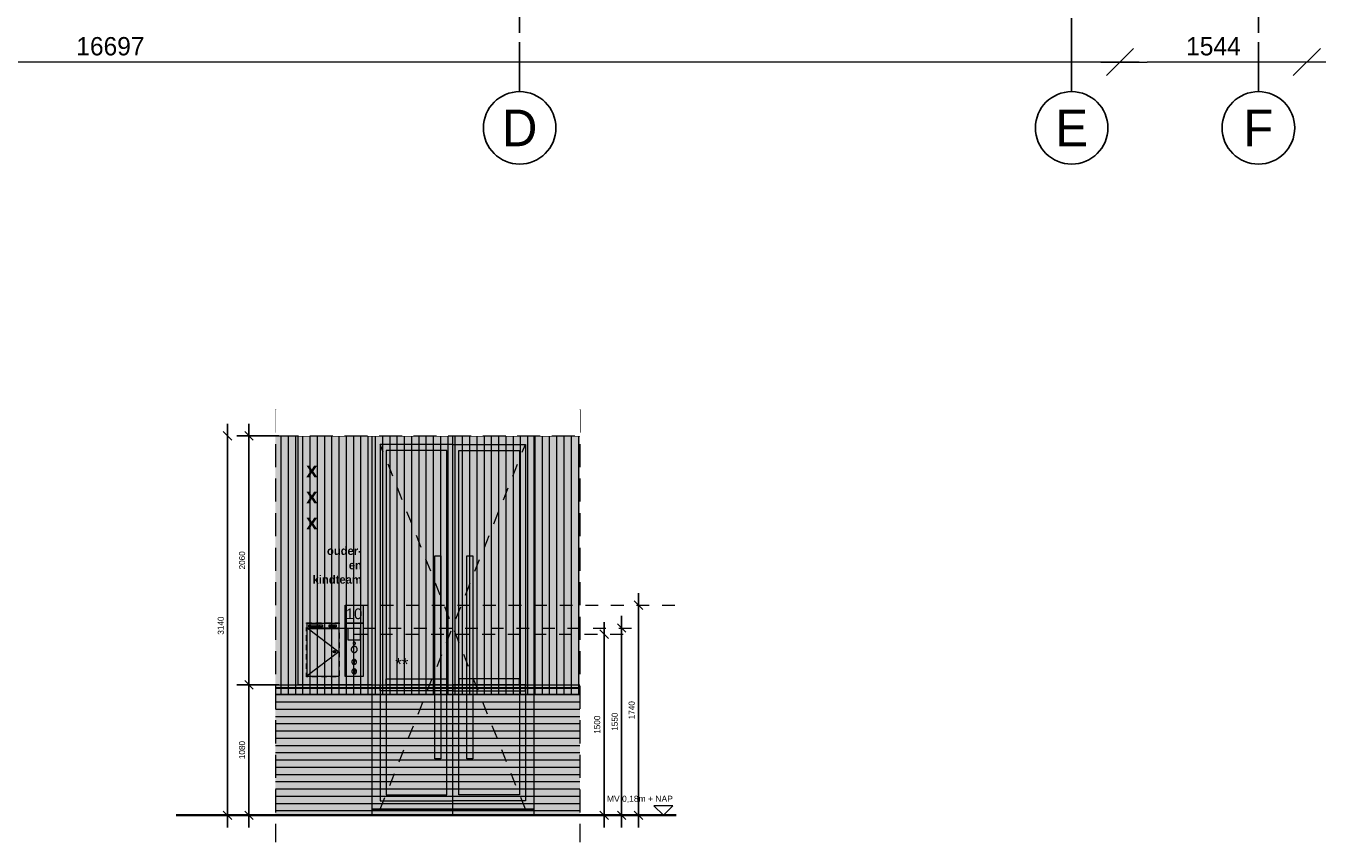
# Model space of a CAD drawing. Header units: millimetres. Extents: x -39200 to 51213, y -35420 to 51000.
# Tile 4 of 178: x 950 to 11699, y -35420 to -28666. Entities that reach past the tile are written whole.
import ezdxf

# ---------------------------------------------------------------- set-up
doc = ezdxf.new("R2010")
doc.units = ezdxf.units.MM
doc.header["$LTSCALE"] = 100
doc.header["$PDMODE"] = 1
doc.header["$PDSIZE"] = -2
for name, pattern in [('[LS] ISO-08 Long Dashed Short Dashed', [9.144, 6.096, -0.762, 1.524, -0.762]), ('[LS] Type-1', [2.12, 1.06, -1.06]), ('Hidden-2', [2.8575, 1.905, -0.9525]), ('Line Type-6c', [0.777014, 0.448028, -0.328986]), ('Line Type1b', [2.116531, 1.058062, -1.058469])]:
    doc.linetypes.add(name, pattern=pattern)
doc.layers.get('0').update_dxf_attribs({"lineweight": 5})
for name, color, linetype, lineweight in [('5', 7, 'Continuous', 18), ('Geen', 7, 'Continuous', 9), ('Maatlijnen', 7, 'Continuous', 9), ('none', 7, 'Continuous', 13)]:
    doc.layers.add(name, color=color, linetype=linetype, lineweight=lineweight)
doc.layers.add('none - aanzichtlijn 0.05', color=7, linetype='Continuous', lineweight=5, true_color=0x996699)
doc.styles.add('Arial', font='Arial.ttf')
doc.styles.add('Arial (bold)', font='Arial Bold.ttf')
doc.styles.add('Century Gothic', font='Century-Gothic_9791.ttf')
doc.styles.add('Century Gothic (bold)', font='Century-Gothic-Bold_9789.ttf')
doc.dimstyles.new('Arch', dxfattribs={"dimtxt": 101.056134, "dimasz": 224.482422, "dimexe": 317.5, "dimexo": 158.75, "dimgap": 158.75, "dimtad": 1, "dimdec": 4, "dimtxsty": 'Century Gothic', "dimblk": 'VW_SLASH-2', "dimblk1": 'VW_SLASH-2', "dimblk2": 'VW_SLASH-2', "dimcen": 0, "dimdle": 158.75, "dimazin": 0, "dimtfac": 1, "dimtdec": 4, "dimtix": 1, "dimtmove": 0, "dimatfit": 0, "dimldrblk": 'VW_FILLEDARROW', "dimfxl": 1, "dimfrac": 2, "dimtolj": 1, "dimarcsym": 0})
doc.dimstyles.new('Arch_PUUUR', dxfattribs={"dimtxt": 101.056134, "dimasz": 70.693359, "dimexe": 100, "dimexo": 159, "dimgap": 100, "dimtad": 1, "dimdec": 4, "dimtxsty": 'Century Gothic', "dimblk": 'VW_SLASH', "dimblk1": 'VW_SLASH', "dimblk2": 'VW_SLASH', "dimcen": 0, "dimdle": 100, "dimazin": 0, "dimtfac": 0.8, "dimtdec": 4, "dimtix": 1, "dimtmove": 0, "dimatfit": 0, "dimldrblk": 'VW_SLASH-1', "dimfxl": 1, "dimfrac": 2, "dimtolj": 1, "dimarcsym": 0})

# ---------------------------------------------------------------- blocks, each defined once
blk = doc.blocks.new('Groep-188')
at = {"layer": 'Geen', "color": 5, "linetype": '[LS] ISO-08 Long Dashed Short Dashed', "lineweight": 25, "true_color": 0x0000ff, "transparency": 33554687}
for p, q in [((5032, -16912), (5032, -29210)), ((9596, -29210), (9596, -16912)), ((11140, -16912), (11140, -29210))]:
    blk.add_line(p, q, dxfattribs=at)
at = {"layer": 'Geen', "color": 5, "linetype": 'Continuous', "lineweight": 25, "true_color": 0x0000ff, "transparency": 33554687}
for centre in [(5032, -29510), (9596, -29510), (11140, -29510)]:
    blk.add_circle(centre, 300, dxfattribs=at)
at = {"layer": 'Geen', "color": 5, "true_color": 0x0000ff, "transparency": 33554687, "char_height": 303, "attachment_point": 5, "line_spacing_factor": 1.026243, "style": 'Century Gothic'}
for s, insert in [('D', (5032, -29510)), ('F', (11140, -29510))]:
    blk.add_mtext(s, dxfattribs=dict(at, insert=insert))
at = {"layer": 'Geen', "color": 5, "true_color": 0x0000ff, "transparency": 33554687, "insert": (9596, -29510), "char_height": 303, "width": 315.02, "attachment_point": 5, "line_spacing_factor": 1.026243, "style": 'Century Gothic'}
blk.add_mtext('E', dxfattribs=at)
blk = doc.blocks.new('VW_SLASH-2')
at = {"color": 0, "linetype": 'ByBlock', "lineweight": -2, "transparency": 16777216}
blk.add_line((0.707, 0), (-1, 0), dxfattribs=at)
at = {"color": 0, "linetype": 'Continuous', "lineweight": 20, "transparency": 16777216, "flags": 128}
blk.add_lwpolyline([(0.5, 0.5), (-0.5, -0.5)], dxfattribs=at)
blk = doc.blocks.new('*D257')
at = {"layer": 'Defpoints', "color": 0, "transparency": 33554687}
for p in [(-6701, -23675), (9996, -24215), (-6701, -28965)]:
    blk.add_point(p, dxfattribs=at)
at = {"layer": 'Maatlijnen', "color": 0, "lineweight": -2, "transparency": 33554687}
blk.add_line((9772, -28965), (-6476, -28965), dxfattribs=at)
at = {"layer": 'Maatlijnen', "color": 0, "lineweight": -2, "xscale": 224.482421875, "yscale": 224.482421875, "zscale": 224.482421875, "rotation": 180}
blk.add_blockref('VW_SLASH-2', (-6701, -28965), dxfattribs=at)
at = {"layer": 'Maatlijnen', "color": 0, "lineweight": -2, "xscale": 224.482421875, "yscale": 224.482421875, "zscale": 224.482421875}
blk.add_blockref('VW_SLASH-2', (9996, -28965), dxfattribs=at)
at = {"layer": 'Maatlijnen', "color": 0, "lineweight": 9, "transparency": 33554687, "insert": (1648, -28835), "char_height": 151.6, "attachment_point": 5, "style": 'Century Gothic'}
blk.add_mtext('\\A1;16697', dxfattribs=at)
blk = doc.blocks.new('VW_FILLEDARROW')
at = {"color": 0, "linetype": 'Continuous', "lineweight": 5, "transparency": 16777216, "flags": 128}
blk.add_lwpolyline([(-1.414, 0.379), (0, 0), (-1.414, -0.379)], close=True, dxfattribs=at)
blk = doc.blocks.new('*D258')
at = {"layer": 'Defpoints', "color": 0, "transparency": 33554687}
for p in [(11540, -23675), (9996, -24215), (9996, -28965)]:
    blk.add_point(p, dxfattribs=at)
at = {"layer": 'Maatlijnen', "color": 0, "lineweight": -2, "transparency": 33554687}
blk.add_line((11316, -28965), (10221, -28965), dxfattribs=at)
at = {"layer": 'Maatlijnen', "color": 0, "lineweight": -2, "xscale": 224.482421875, "yscale": 224.482421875, "zscale": 224.482421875, "rotation": 180}
blk.add_blockref('VW_SLASH-2', (9996, -28965), dxfattribs=at)
at = {"layer": 'Maatlijnen', "color": 0, "lineweight": -2, "xscale": 224.482421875, "yscale": 224.482421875, "zscale": 224.482421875}
blk.add_blockref('VW_SLASH-2', (11540, -28965), dxfattribs=at)
at = {"layer": 'Maatlijnen', "color": 0, "lineweight": 9, "transparency": 33554687, "insert": (10768, -28835), "char_height": 151.6, "attachment_point": 5, "style": 'Century Gothic'}
blk.add_mtext('\\A1;1544', dxfattribs=at)
blk = doc.blocks.new('Groep-1435')
at = {"layer": '5', "linetype": 'Continuous', "lineweight": 0, "true_color": 0x403d35, "transparency": 33554585}
for points in [[(3809, -32059), (4479, -32059), (4479, -32279), (3879, -32279), (3879, -32209), (3809, -32209)], [(5150, -32059), (4479, -32059), (4479, -32279), (5080, -32279), (5080, -32209), (5150, -32209)], [(4930, -34169), (4990, -34169), (4990, -34119), (4930, -34119), (4930, -32279), (5150, -32279), (5150, -35149), (5010, -35149), (5010, -35079), (4930, -35079)], [(4429, -34194), (3929, -34194), (3929, -34182), (3879, -34182), (3879, -34169), (4429, -34169)], [(4529, -34194), (5030, -34194), (5030, -34182), (5080, -34182), (5080, -34169), (4529, -34169)]]:
    blk.add_hatch(color=250, dxfattribs=at).paths.add_polyline_path(points)
at = {"layer": '5', "linetype": 'Continuous', "lineweight": 0, "true_color": 0x7f7b66, "transparency": 33554687}
for points in [[(4479, -35149), (3809, -35149), (3809, -35199), (4479, -35199)], [(4479, -35149), (5150, -35149), (5150, -35199), (4479, -35199)]]:
    blk.add_hatch(color=8, dxfattribs=at).paths.add_polyline_path(points)
at = {"layer": 'Geen', "linetype": 'Continuous', "lineweight": 0, "true_color": 0x4c4a3d, "transparency": 33554687}
for points in [[(4479, -32059), (3809, -32059), (3809, -35149), (4479, -35149)], [(4479, -32059), (5150, -32059), (5150, -35149), (4479, -35149)]]:
    blk.add_hatch(color=59, dxfattribs=at).paths.add_polyline_path(points)
at = {"layer": 'Geen', "linetype": 'Continuous', "lineweight": 0, "true_color": 0x9faa9f, "transparency": 33554687}
for points in [[(4429, -32179), (3929, -32179), (3929, -35029), (4429, -35029)], [(4529, -32179), (5030, -32179), (5030, -35029), (4529, -35029)]]:
    blk.add_hatch(color=253, dxfattribs=at).paths.add_polyline_path(points)
at = {"layer": 'Geen', "linetype": 'Continuous', "lineweight": 0, "true_color": 0x726e5b, "transparency": 33554687}
for points in [[(3929, -34069), (4429, -34069), (4429, -34119), (3929, -34119)], [(5030, -34069), (4529, -34069), (4529, -34119), (5030, -34119)], [(3879, -34119), (4479, -34119), (4479, -34169), (3879, -34169)], [(5080, -34119), (4479, -34119), (4479, -34169), (5080, -34169)]]:
    blk.add_hatch(color=251, dxfattribs=at).paths.add_polyline_path(points)
at = {"color": 59, "linetype": '[LS] Type-1', "lineweight": 5, "true_color": 0x4c4a3d, "transparency": 33554687, "flags": 128}
for points in [[(3879, -35149), (4479, -33639), (3879, -32129)], [(5080, -35149), (4479, -33639), (5080, -32129)]]:
    blk.add_lwpolyline(points, dxfattribs=at)
at = {"layer": '5', "color": 250, "lineweight": 5, "true_color": 0x191917, "transparency": 33554687, "flags": 128}
for points in [[(4479, -35149), (3809, -35149), (3809, -35199), (4479, -35199)], [(4479, -35149), (5150, -35149), (5150, -35199), (4479, -35199)]]:
    blk.add_lwpolyline(points, close=True, dxfattribs=at)
at = {"layer": 'Geen', "color": 7, "linetype": 'Continuous', "lineweight": 9, "transparency": 33554687, "flags": 128}
for points in [[(4479, -32059), (3809, -32059), (3809, -35149), (4479, -35149)], [(4479, -32059), (5150, -32059), (5150, -35149), (4479, -35149)], [(3929, -34069), (4429, -34069), (4429, -34119), (3929, -34119)], [(5030, -34069), (4529, -34069), (4529, -34119), (5030, -34119)], [(3879, -34119), (4479, -34119), (4479, -34169), (3879, -34169)], [(5080, -34119), (4479, -34119), (4479, -34169), (5080, -34169)]]:
    blk.add_lwpolyline(points, close=True, dxfattribs=at)
at = {"layer": 'Geen', "color": 250, "linetype": 'Continuous', "lineweight": 9, "true_color": 0x191917, "transparency": 33554687, "flags": 128}
for points in [[(4479, -32129), (3879, -32129), (3879, -35079), (4479, -35079)], [(4479, -32129), (5080, -32129), (5080, -35079), (4479, -35079)]]:
    blk.add_lwpolyline(points, close=True, dxfattribs=at)
at = {"layer": 'Geen', "color": 59, "linetype": 'Continuous', "lineweight": 9, "true_color": 0x56483a, "transparency": 33554687, "flags": 128}
for points in [[(4429, -32179), (3929, -32179), (3929, -35029), (4429, -35029)], [(4529, -32179), (5030, -32179), (5030, -35029), (4529, -35029)]]:
    blk.add_lwpolyline(points, close=True, dxfattribs=at)
at = {"transparency": 33554687, "insert": (4003, -33898), "char_height": 100.7, "width": 112.65, "attachment_point": 1, "line_spacing_factor": 0.962448, "style": 'Arial'}
blk.add_mtext('**', dxfattribs=at)
blk = doc.blocks.new('Groep-1436')
at = {"color": 255, "linetype": 'Continuous', "lineweight": 5}
blk.add_wipeout([(5530, -31841), (6220, -31841), (6220, -35420), (5530, -35420)], dxfattribs=at).dxf.layer = 'none'
at = {"layer": 'none', "color": 5, "linetype": 'Hidden-2', "true_color": 0x0000ff}
blk.add_line((5530, -31841), (5530, -35420), dxfattribs=at)
blk = doc.blocks.new('Groep-1437')
at = {"color": 255, "linetype": 'Continuous', "lineweight": 5}
blk.add_wipeout([(2322, -31841), (3012, -31841), (3012, -35420), (2322, -35420)], dxfattribs=at).dxf.layer = 'none'
at = {"layer": 'none', "color": 5, "linetype": 'Hidden-2', "true_color": 0x0000ff}
blk.add_line((3012, -31841), (3012, -35420), dxfattribs=at)
blk = doc.blocks.new('Groep-1438')
at = {"color": 255, "linetype": 'Continuous', "lineweight": 5}
blk.add_wipeout([(3012, -32059), (3012, -31841), (5530, -31841), (5530, -32059)], dxfattribs=at).dxf.layer = 'none'
at = {"layer": 'none', "color": 5, "linetype": 'Hidden-2', "true_color": 0x0000ff}
blk.add_line((3012, -32059), (5530, -32059), dxfattribs=at)
blk = doc.blocks.new('Groep-1439')
at = {"layer": 'none', "color": 7, "flags": 128}
for points in [[(3472, -33627), (3476, -33635), (3475, -33635), (3474, -33632), (3470, -33632), (3469, -33635), (3468, -33635), (3472, -33627)], [(3472, -33629), (3471, -33631), (3473, -33631)], [(3483, -33627), (3480, -33636), (3479, -33636), (3482, -33627)], [(3487, -33635), (3487, -33627), (3487, -33627), (3492, -33633), (3492, -33627), (3493, -33627), (3493, -33635), (3493, -33635), (3488, -33629), (3488, -33635)], [(3495, -33627), (3499, -33627), (3499, -33628), (3496, -33628), (3496, -33630), (3499, -33630), (3499, -33631), (3496, -33631), (3496, -33634), (3499, -33634), (3499, -33635), (3495, -33635)], [(3501, -33627), (3505, -33627), (3505, -33628), (3501, -33628), (3501, -33630), (3505, -33630), (3505, -33631), (3501, -33631), (3501, -33634), (3505, -33634), (3505, -33635), (3501, -33635)]]:
    blk.add_lwpolyline(points, close=True, dxfattribs=at)
at = {"layer": 'none', "color": 7}
blk.add_open_spline([(3466, -33627), (3467, -33627), (3467, -33627), (3467, -33630), (3467, -33633), (3467, -33634), (3466, -33635), (3465, -33635), (3464, -33634), (3463, -33634), (3463, -33634), (3464, -33633), (3464, -33634), (3465, -33634), (3465, -33634), (3466, -33634), (3466, -33634), (3466, -33633), (3466, -33630), (3466, -33627)], degree=2, knots=[0, 0, 0, 0.025775, 0.025775, 0.198715, 0.27848, 0.358244, 0.438009, 0.49817, 0.558332, 0.558332, 0.589351, 0.589351, 0.651411, 0.651411, 0.692327, 0.746029, 0.799731, 0.853433, 1, 1, 1], dxfattribs=at)
blk = doc.blocks.new('Groep-1440')
at = {"layer": 'none - aanzichtlijn 0.05', "color": 7, "linetype": 'Continuous', "transparency": 33554687, "flags": 128}
blk.add_lwpolyline([(3500, -33852), (3503, -33852), (3503, -33846, 4.391067), (3500, -33846)], format="xyb", close=True, dxfattribs=at)
at = {"layer": 'none - aanzichtlijn 0.05', "color": 7, "linetype": 'Continuous', "transparency": 33554687}
blk.add_circle((3501, -33845), 10, dxfattribs=at)
blk = doc.blocks.new('Groep-1441')
at = {"layer": 'none', "linetype": 'Continuous'}
for p, q in [((3274, -33646), (3536, -33845)), ((3536, -33845), (3274, -34045))]:
    blk.add_line(p, q, dxfattribs=at)
blk = doc.blocks.new('Groep-1442')
at = {"layer": 'none', "linetype": 'Continuous', "flags": 128}
blk.add_lwpolyline([(3589, -33459), (3739, -33459), (3739, -33609), (3589, -33609)], close=True, dxfattribs=at)
at = {"layer": 'none - aanzichtlijn 0.05', "color": 7, "flags": 128}
blk.add_lwpolyline([(3739, -34049), (3589, -34049), (3589, -33609), (3739, -33609)], close=True, dxfattribs=at)
at = {"layer": 'none - aanzichtlijn 0.05', "color": 7, "linetype": 'Continuous', "transparency": 33554687, "flags": 128}
blk.add_lwpolyline([(3714, -33749), (3614, -33749), (3614, -33649), (3714, -33649)], close=True, dxfattribs=at)
for points in [[(3661, -33942), (3667, -33942), (3667, -33929, 4.397139), (3661, -33929)], [(3662, -34022), (3668, -34022), (3668, -34009, 4.397139), (3662, -34009)]]:
    blk.add_lwpolyline(points, format="xyb", close=True, dxfattribs=at)
at = {"layer": 'none - aanzichtlijn 0.05', "color": 7, "linetype": 'Continuous', "transparency": 33554687}
for points in [[(3652, -33804), (3658, -33801), (3671, -33801), (3683, -33808), (3689, -33819), (3689, -33833), (3683, -33844), (3671, -33851), (3658, -33851), (3646, -33844), (3639, -33833), (3639, -33819), (3646, -33808), (3652, -33804)], [(3659, -33767), (3662, -33766), (3667, -33766), (3672, -33768), (3674, -33773), (3674, -33779), (3672, -33783), (3667, -33786), (3662, -33786), (3657, -33783), (3654, -33779), (3654, -33773), (3657, -33768), (3659, -33767)], [(3654, -33912), (3658, -33909), (3669, -33909), (3678, -33915), (3684, -33924), (3684, -33935), (3678, -33944), (3669, -33949), (3658, -33949), (3649, -33944), (3644, -33935), (3644, -33924), (3649, -33915), (3654, -33912)], [(3654, -33991), (3659, -33988), (3670, -33988), (3679, -33993), (3684, -34003), (3684, -34013), (3679, -34023), (3670, -34028), (3659, -34028), (3650, -34023), (3644, -34013), (3644, -34003), (3650, -33993), (3654, -33991)]]:
    blk.add_open_spline(points, degree=2, dxfattribs=at)
at = {"layer": 'none', "color": 255, "insert": (3594, -33487), "char_height": 88.1, "attachment_point": 1, "line_spacing_factor": 0.962448, "style": 'Arial'}
blk.add_mtext('10', dxfattribs=at)
blk = doc.blocks.new('Groep-1443')
at = {"layer": 'none - aanzichtlijn 0.05', "color": 7, "linetype": 'Line Type-6c', "flags": 128}
for points in [[(3270, -33606), (3540, -33606), (3540, -33649), (3270, -33649)], [(3270, -33649), (3540, -33649), (3540, -34053), (3270, -34053)]]:
    blk.add_lwpolyline(points, close=True, dxfattribs=at)
at = {"layer": 'none - aanzichtlijn 0.05', "color": 7, "linetype": 'Continuous', "transparency": 33554687, "flags": 128}
for points in [[(3274, -33609), (3538, -33609), (3538, -33649), (3274, -33649)], [(3288, -33623), (3402, -33623), (3402, -33639), (3288, -33639)], [(3456, -33623), (3514, -33623), (3514, -33639), (3456, -33639)], [(3274, -33647), (3538, -33647), (3538, -33649), (3274, -33649)]]:
    blk.add_lwpolyline(points, close=True, dxfattribs=at)
at = {"layer": 'none - aanzichtlijn 0.05', "color": 7, "linetype": 'Continuous', "flags": 128}
blk.add_lwpolyline([(3274, -33653), (3536, -33653), (3536, -34049), (3274, -34049)], close=True, dxfattribs=at)
at = {"layer": 'none', "color": 7}
for name in ['Groep-1442', 'Groep-1439', 'Groep-1441', 'Groep-1440']:
    blk.add_blockref(name, (0, 0), dxfattribs=at)
at = {"layer": 'none', "insert": (3294, -33626), "char_height": 7.55, "attachment_point": 1, "line_spacing_factor": 0.962448, "style": 'Arial (bold)'}
blk.add_mtext('ouder - en kindteam', dxfattribs=at)
blk = doc.blocks.new('VW_SLASH')
at = {"color": 0, "linetype": 'ByBlock', "lineweight": -2, "transparency": 16777216}
blk.add_line((1.41, 0), (-1, 0), dxfattribs=at)
at = {"color": 0, "linetype": 'Continuous', "lineweight": 20, "transparency": 16777216, "flags": 128}
blk.add_lwpolyline([(0.5, 0.5), (-0.5, -0.5)], dxfattribs=at)
blk = doc.blocks.new('*D2283')
at = {"layer": 'Defpoints', "color": 0}
for p in [(3739, -33459), (5530, -35199), (6015, -35199)]:
    blk.add_point(p, dxfattribs=at)
at = {"layer": 'Maatlijnen', "color": 0, "lineweight": -2}
blk.add_line((6015, -33530), (6015, -35128), dxfattribs=at)
at = {"layer": 'Maatlijnen', "color": 0, "lineweight": -2, "xscale": 70.693359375, "yscale": 70.693359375, "zscale": 70.693359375}
for p, rotation in [((6015, -33459), 90), ((6015, -35199), 270)]:
    blk.add_blockref('VW_SLASH', p, dxfattribs=dict(at, rotation=rotation))
at = {"layer": 'Maatlijnen', "color": 0, "lineweight": 9, "insert": (5958, -34329), "char_height": 50.5, "attachment_point": 5, "rotation": 90, "style": 'Century Gothic'}
blk.add_mtext('\\A1;1740', dxfattribs=at)
blk = doc.blocks.new('VW_SLASH-1')
at = {"color": 0, "linetype": 'ByBlock', "lineweight": -2, "transparency": 16777216}
blk.add_line((1.41, 0), (-1, 0), dxfattribs=at)
at = {"color": 0, "linetype": 'Continuous', "lineweight": 20, "transparency": 16777216, "flags": 128}
blk.add_lwpolyline([(0.75, 0.75), (-0.75, -0.75)], dxfattribs=at)
blk = doc.blocks.new('*D2284')
at = {"layer": 'Defpoints', "color": 0}
for p in [(5530, -33699), (5530, -35199), (5730, -35199)]:
    blk.add_point(p, dxfattribs=at)
at = {"layer": 'Maatlijnen', "color": 0, "lineweight": -2}
blk.add_line((5730, -33770), (5730, -35128), dxfattribs=at)
at = {"layer": 'Maatlijnen', "color": 0, "lineweight": -2, "xscale": 70.693359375, "yscale": 70.693359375, "zscale": 70.693359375}
for p, rotation in [((5730, -33699), 90), ((5730, -35199), 270)]:
    blk.add_blockref('VW_SLASH', p, dxfattribs=dict(at, rotation=rotation))
at = {"layer": 'Maatlijnen', "color": 0, "lineweight": 9, "insert": (5673, -34449), "char_height": 50.5, "attachment_point": 5, "rotation": 90, "style": 'Century Gothic'}
blk.add_mtext('\\A1;1500', dxfattribs=at)
blk = doc.blocks.new('*D2285')
at = {"layer": 'Defpoints', "color": 0}
for p in [(3200, -34119), (2794, -35199), (3012, -35199)]:
    blk.add_point(p, dxfattribs=at)
at = {"layer": 'Maatlijnen', "color": 0, "lineweight": -2}
for p, q in [((3041, -34119), (2694, -34119)), ((2794, -34190), (2794, -35128)), ((2853, -35199), (2694, -35199))]:
    blk.add_line(p, q, dxfattribs=at)
at = {"layer": 'Maatlijnen', "color": 0, "lineweight": -2, "xscale": 70.693359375, "yscale": 70.693359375, "zscale": 70.693359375}
for p, rotation in [((2794, -34119), 90), ((2794, -35199), 270)]:
    blk.add_blockref('VW_SLASH', p, dxfattribs=dict(at, rotation=rotation))
at = {"layer": 'Maatlijnen', "color": 0, "lineweight": 9, "insert": (2737, -34659), "char_height": 50.5, "attachment_point": 5, "rotation": 90, "style": 'Century Gothic'}
blk.add_mtext('\\A1;1080', dxfattribs=at)
blk = doc.blocks.new('*D2286')
at = {"layer": 'Defpoints', "color": 0}
for p in [(3200, -32059), (2794, -34119), (3200, -34119)]:
    blk.add_point(p, dxfattribs=at)
at = {"layer": 'Maatlijnen', "color": 0, "lineweight": -2}
for p, q in [((3041, -32059), (2694, -32059)), ((2794, -32130), (2794, -34048)), ((3041, -34119), (2694, -34119))]:
    blk.add_line(p, q, dxfattribs=at)
at = {"layer": 'Maatlijnen', "color": 0, "lineweight": -2, "xscale": 70.693359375, "yscale": 70.693359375, "zscale": 70.693359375}
for p, rotation in [((2794, -32059), 90), ((2794, -34119), 270)]:
    blk.add_blockref('VW_SLASH', p, dxfattribs=dict(at, rotation=rotation))
at = {"layer": 'Maatlijnen', "color": 0, "lineweight": 9, "insert": (2737, -33089), "char_height": 50.5, "attachment_point": 5, "rotation": 90, "style": 'Century Gothic'}
blk.add_mtext('\\A1;2060', dxfattribs=at)
blk = doc.blocks.new('*D2287')
at = {"layer": 'Defpoints', "color": 0}
for p in [(3012, -32059), (2617, -35199), (3012, -35199)]:
    blk.add_point(p, dxfattribs=at)
at = {"layer": 'Maatlijnen', "color": 0, "lineweight": -2}
blk.add_line((2617, -32130), (2617, -35128), dxfattribs=at)
at = {"layer": 'Maatlijnen', "color": 0, "lineweight": -2, "xscale": 70.693359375, "yscale": 70.693359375, "zscale": 70.693359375}
for p, rotation in [((2617, -32059), 90), ((2617, -35199), 270)]:
    blk.add_blockref('VW_SLASH', p, dxfattribs=dict(at, rotation=rotation))
at = {"layer": 'Maatlijnen', "color": 0, "lineweight": 9, "insert": (2561, -33629), "char_height": 50.5, "attachment_point": 5, "rotation": 90, "style": 'Century Gothic'}
blk.add_mtext('\\A1;3140', dxfattribs=at)
blk = doc.blocks.new('Groep-1444')
at = {"color": 22, "lineweight": 5, "true_color": 0xdd1d1d, "transparency": 33554687}
blk.add_line((6220, -35199), (5854, -35199), dxfattribs=at)
at = {"color": 22, "lineweight": 5, "true_color": 0xdd1d1d, "transparency": 33554687, "flags": 128}
blk.add_lwpolyline([(6142, -35121), (6220, -35199), (6298, -35121)], close=True, dxfattribs=at)
blk = doc.blocks.new('*D2289')
at = {"layer": 'Defpoints', "color": 0}
for p in [(3538, -33649), (5760, -35199), (5875, -35199)]:
    blk.add_point(p, dxfattribs=at)
at = {"layer": 'Maatlijnen', "color": 0, "lineweight": -2}
blk.add_line((5875, -33720), (5875, -35128), dxfattribs=at)
at = {"layer": 'Maatlijnen', "color": 0, "lineweight": -2, "xscale": 70.693359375, "yscale": 70.693359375, "zscale": 70.693359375}
for p, rotation in [((5875, -33649), 90), ((5875, -35199), 270)]:
    blk.add_blockref('VW_SLASH', p, dxfattribs=dict(at, rotation=rotation))
at = {"layer": 'Maatlijnen', "color": 0, "lineweight": 9, "insert": (5818, -34424), "char_height": 50.5, "attachment_point": 5, "rotation": 90, "style": 'Century Gothic'}
blk.add_mtext('\\A1;1550', dxfattribs=at)
blk = doc.blocks.new('Groep-222')
at = {"color": 7, "transparency": 33554687}
blk.add_blockref('Groep-188', (0, 0), dxfattribs=at)
at = {"layer": 'Maatlijnen', "color": 5, "lineweight": 9, "true_color": 0x0000ff, "transparency": 33554687}
for base, p1, p2, picture, middle in [((-6700.8, -28964.9), (9996.5, -24214.9), (-6700.8, -23674.9), '*D257', (1647.9, -28835.3)), ((9996.5, -28964.9), (11540.2, -23674.9), (9996.5, -24214.9), '*D258', (10768.4, -28835.3))]:
    dim = blk.add_linear_dim(base=base, p1=p1, p2=p2, dimstyle='Arch', override={"dimtxt": 151.584201, "dimgap": 50, "dimdec": 0, "dimpost": '<>', "dimtxsty": 'Century Gothic', "dimse1": 1, "dimse2": 1, "dimtmove": 2}, dxfattribs=at)
    dim.commit()
    dim.dimension.update_dxf_attribs({"geometry": picture, "text_midpoint": middle})

msp = doc.modelspace()

# ---------------------------------------------------------------- hatches: boundary and pattern name
at = {"linetype": 'Continuous', "lineweight": 0, "true_color": 0x807855, "transparency": 33554687}
msp.add_hatch(color=57, dxfattribs=at).paths.add_polyline_path([(2793.7, -34119), (5730, -34119), (5730, -34149), (2793.7, -34149)])
at = {"layer": 'Geen', "linetype": 'Continuous', "lineweight": 0, "true_color": 0x807855, "transparency": 33554687}
msp.add_hatch(color=57, dxfattribs=at).paths.add_polyline_path([(2793.7, -32059), (5730, -32059), (5730, -34199), (2793.7, -34199)])
at = {"layer": 'Geen', "linetype": 'Continuous', "lineweight": 5, "true_color": 0xaaaaaa, "transparency": 33554687}
h = msp.add_hatch(dxfattribs=at)
h.set_pattern_fill('1_100 mw VERT kleur 2', color=253, style=0, pattern_type=2)
h.set_pattern_definition([(90, (0, 0), (-60, -9e-14), [])])
h.paths.add_polyline_path([(2793.7, -32059), (5730, -32059), (5730, -34199), (2793.7, -34199)])
at = {"layer": 'Geen', "linetype": 'Continuous', "lineweight": 0, "true_color": 0xb35f5f, "transparency": 33554687}
msp.add_hatch(color=13, dxfattribs=at).paths.add_polyline_path([(3200.2, -32059), (3809.3, -32059), (3809.3, -34119), (3200.2, -34119)])
at = {"layer": 'Geen', "linetype": 'Continuous', "lineweight": 0, "true_color": 0x907e5f, "transparency": 33554687}
for points in [[(4379.4, -34730.8), (4329.4, -34730.8), (4329.4, -33050.8), (4379.4, -33050.8)], [(4645.8, -34730.8), (4595.8, -34730.8), (4595.8, -33050.8), (4645.8, -33050.8)]]:
    msp.add_hatch(color=45, dxfattribs=at).paths.add_polyline_path(points)
at = {"layer": 'Geen', "linetype": 'Continuous', "lineweight": 0, "true_color": 0xf8f1e2, "transparency": 33554687}
msp.add_hatch(color=7, dxfattribs=at).paths.add_polyline_path([(2793.7, -34119), (5730, -34119), (5730, -35199), (2793.7, -35199)])
at = {"layer": 'Geen', "linetype": 'Continuous', "lineweight": 5, "true_color": 0xaaaaaa, "transparency": 33554687}
h = msp.add_hatch(dxfattribs=at)
h.set_pattern_fill('1_100 mw horizontaal geel', color=253, style=0, pattern_type=2)
h.set_pattern_definition([(0, (0, 0), (4e-15, -60), [])])
h.paths.add_polyline_path([(2793.7, -34119), (5730, -34119), (5730, -35199), (2793.7, -35199)])

# ---------------------------------------------------------------- linework, layer by layer
at = {"color": 251, "linetype": 'Continuous', "lineweight": 5, "true_color": 0x555555, "transparency": 33554687, "flags": 128}
msp.add_lwpolyline([(2793.7, -34119), (5730, -34119), (5730, -34149), (2793.7, -34149)], close=True, dxfattribs=at)
at = {"layer": 'Geen', "color": 7, "linetype": 'Continuous', "lineweight": 9, "transparency": 33554687, "flags": 128}
for points in [[(2793.7, -32059), (5730, -32059), (5730, -34199), (2793.7, -34199)], [(3200.2, -32059), (3809.3, -32059), (3809.3, -34119), (3200.2, -34119)], [(4379.4, -34730.8), (4329.4, -34730.8), (4329.4, -33050.8), (4379.4, -33050.8)], [(4645.8, -34730.8), (4595.8, -34730.8), (4595.8, -33050.8), (4645.8, -33050.8)], [(2793.7, -34119), (5730, -34119), (5730, -35199), (2793.7, -35199)]]:
    msp.add_lwpolyline(points, close=True, dxfattribs=at)

# ---------------------------------------------------------------- block references
at = {"layer": '5', "color": 7, "transparency": 33554554}
msp.add_blockref('Groep-1435', (0, 0), dxfattribs=at)
at = {"layer": 'none', "color": 7}
for name in ['Groep-222', 'Groep-1443']:
    msp.add_blockref(name, (0, 0), dxfattribs=at)

# ---------------------------------------------------------------- texts
at = {"layer": 'Geen', "color": 22, "true_color": 0xdd1d1d, "transparency": 33554687, "insert": (3266.7, -32275), "char_height": 126.3, "width": 168.814, "attachment_point": 1, "line_spacing_factor": 1.026243, "style": 'Century Gothic (bold)'}
msp.add_mtext('x\\Px\\Px', dxfattribs=at)
at = {"layer": 'Geen', "color": 255, "transparency": 33554687, "insert": (3727.6, -32974.9), "char_height": 69.48, "attachment_point": 3, "line_spacing_factor": 1.026243, "style": 'Century Gothic (bold)'}
msp.add_mtext('ouder-\\Pen\\Pkindteam', dxfattribs=at)

# ---------------------------------------------------------------- next in the draw order: block references
at = {"layer": 'none', "color": 7}
for name in ['Groep-1437', 'Groep-1436']:
    msp.add_blockref(name, (0, 0), dxfattribs=at)

# ---------------------------------------------------------------- next in the draw order: linework, layer by layer
at = {"layer": 'Geen', "color": 115, "linetype": 'Continuous', "lineweight": 35, "true_color": 0x5c997a, "transparency": 33554687}
msp.add_line((2192.2, -35199), (6325.2, -35199), dxfattribs=at)
at = {"layer": 'Maatlijnen', "color": 5, "linetype": 'Line Type1b', "lineweight": 9, "true_color": 0x0000ff}
for p, q in [((3670.1, -33459), (6374.3, -33459)), ((3523.3, -33649), (6053, -33649)), ((3664.3, -33699), (5937.4, -33699))]:
    msp.add_line(p, q, dxfattribs=at)

# ---------------------------------------------------------------- next in the draw order: block references
at = {"color": 7, "transparency": 33554554}
msp.add_blockref('Groep-1444', (0, 0), dxfattribs=at)
at = {"layer": 'none', "color": 7}
msp.add_blockref('Groep-1438', (0, 0), dxfattribs=at)

# ---------------------------------------------------------------- next in the draw order: texts
at = {"layer": 'Geen', "color": 1, "true_color": 0xff0000, "transparency": 33554687, "insert": (5753.5, -35036.9), "char_height": 50.344, "attachment_point": 1, "line_spacing_factor": 0.962448, "style": 'Arial'}
msp.add_mtext('MV 0,18m + NAP', dxfattribs=at)

# ---------------------------------------------------------------- next in the draw order: dimensions: what is measured, and where the dimension line sits
at = {"layer": 'Maatlijnen', "color": 5, "lineweight": 9, "true_color": 0x0000ff}
for base, p1, p2, override, picture, middle in [((6014.6, -35199), (3739.3, -33459), (5530, -35199), {"dimtxt": 50.528067, "dimgap": 30, "dimdec": 0, "dimpost": '<>', "dimtxsty": 'Century Gothic', "dimse1": 1, "dimse2": 1, "dimtmove": 2}, '*D2283', (5958, -34329)), ((5874.6, -35199), (3537.7, -33649), (5759.7, -35199), {"dimtxt": 50.528067, "dimgap": 30, "dimdec": 0, "dimpost": '<>', "dimtxsty": 'Century Gothic', "dimse1": 1, "dimse2": 1, "dimtmove": 2}, '*D2289', (5818, -34424)), ((5730, -35199), (5530, -33699), (5530, -35199), {"dimtxt": 50.528067, "dimgap": 30, "dimdec": 0, "dimpost": '<>', "dimtxsty": 'Century Gothic', "dimse1": 1, "dimse2": 1, "dimtmove": 2}, '*D2284', (5673.5, -34449)), ((2793.7, -35199), (3200.2, -34119), (3011.7, -35199), {"dimtxt": 50.528067, "dimgap": 30, "dimdec": 0, "dimpost": '<>', "dimtxsty": 'Century Gothic', "dimtmove": 2}, '*D2285', (2737.2, -34659))]:
    dim = msp.add_linear_dim(base=base, p1=p1, p2=p2, angle=270, dimstyle='Arch_PUUUR', override=override, dxfattribs=at)
    dim.commit()
    dim.dimension.update_dxf_attribs({"geometry": picture, "text_midpoint": middle})

# ---------------------------------------------------------------- next in the draw order: dimensions: what is measured, and where the dimension line sits
for base, p1, p2, override, picture, middle in [((2617.1, -35199), (3011.7, -32059), (3011.7, -35199), {"dimtxt": 50.528067, "dimgap": 30, "dimdec": 0, "dimpost": '<>', "dimtxsty": 'Century Gothic', "dimse1": 1, "dimse2": 1, "dimtmove": 2}, '*D2287', (2560.6, -33629)), ((2793.7, -34119), (3200.2, -32059), (3200.2, -34119), {"dimtxt": 50.528067, "dimgap": 30, "dimdec": 0, "dimpost": '<>', "dimtxsty": 'Century Gothic', "dimtmove": 2}, '*D2286', (2737.2, -33089))]:
    dim = msp.add_linear_dim(base=base, p1=p1, p2=p2, angle=270, dimstyle='Arch_PUUUR', override=override, dxfattribs=at)
    dim.commit()
    dim.dimension.update_dxf_attribs({"geometry": picture, "text_midpoint": middle})

doc.saveas('drawing.dxf')
